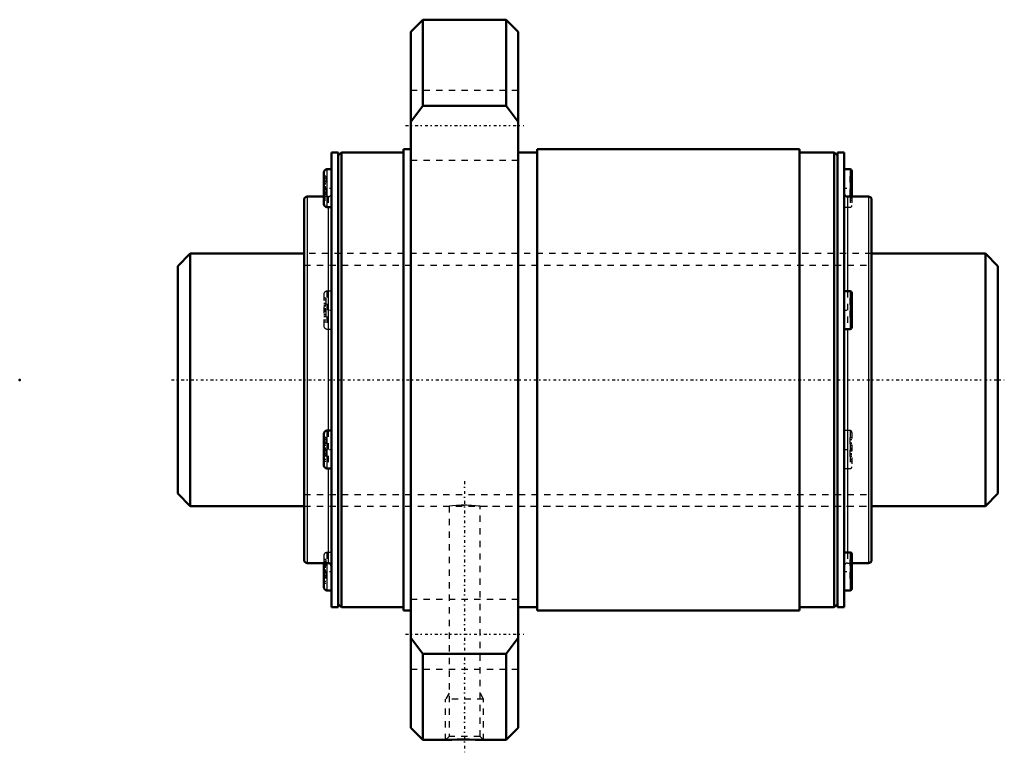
# Model space of a CAD drawing. Header units: millimetres. Extents: x -25 to 131, y -59 to 57.
import ezdxf

# ---------------------------------------------------------------- set-up
doc = ezdxf.new("R2010")
doc.units = ezdxf.units.MM
doc.linetypes.add('Center', pattern=[1.5, 0.45, -0.5, 0.05, -0.5])
doc.linetypes.add('Dashed', pattern=[2, 1, -1])
for name, color, linetype, lineweight in [('2d ConnectionPoints', 7, 'Continuous', 50), ('AM_0', 7, 'Continuous', 50), ('AM_4', 3, 'Continuous', 25), ('AM_5', 3, 'Continuous', 25), ('AM_7', 7, 'Center', 25), ('AM_9', 6, 'Dashed', 25)]:
    doc.layers.add(name, color=color, linetype=linetype, lineweight=lineweight)

# ---------------------------------------------------------------- blocks, each defined once
blk = doc.blocks.new('1_WTF4080_2ZZ_Nut_0_in_WTF4080_2ZZ_129_8LC7T_000_rev_0')
at = {"layer": 'AM_0'}
for p, q in [((38.8, 57), (36.9, 55.1)), ((52, 57), (38.8, 57)), ((38.8, 57), (38.8, 43.36)), ((53.9, 55.1), (52, 57)), ((52, 57), (52, 43.36)), ((36.9, 55.1), (36.9, -55.1)), ((53.9, 55.1), (53.9, -55.1)), ((36.9, 40.83), (38.8, 43.36)), ((38.8, 43.36), (52, 43.36)), ((52, 43.36), (53.9, 40.83)), ((25.4, 36), (24.32, 36)), ((24.32, 36), (24.32, -36)), ((25.4, 36), (25.4, -36)), ((25.9, 36), (25.4, 35.5)), ((35.75, 36), (25.9, 36)), ((25.9, 36), (25.9, -36)), ((36.9, 36.5), (35.75, 36.5)), ((35.75, 36.5), (35.75, -36.5)), ((56.9, 36), (53.9, 36)), ((98.4, 36.5), (56.9, 36.5)), ((56.9, 36.5), (56.9, -36.5)), ((98.4, 36.5), (98.4, -36.5)), ((103.9, 36), (98.4, 36)), ((104.4, 35.5), (103.9, 36)), ((103.9, 36), (103.9, -36)), ((105.48, 36), (104.4, 36)), ((104.4, 36), (104.4, -36)), ((105.48, 36), (105.48, -36)), ((23.12, 32.82), (23.12, 27.82)), ((24.32, 33.32), (23.62, 33.32)), ((106.41, 33.32), (105.48, 33.32)), ((106.68, 33.05), (106.68, 29)), ((20, 28.5), (20, -28.5)), ((23.12, 29), (20.5, 29)), ((109.3, 29), (105.98, 29)), ((109.8, 28.5), (109.8, -28.5)), ((23.62, 27.32), (24.32, 27.32)), ((106.41, 14.04), (105.48, 14.04)), ((106.68, 13.76), (106.68, 8.31)), ((105.48, 8.04), (106.41, 8.04)), ((23.12, -8.54), (23.12, -13.54)), ((24.32, -8.04), (23.62, -8.04)), ((23.62, -14.04), (24.32, -14.04)), ((106.41, -27.32), (105.48, -27.32)), ((106.68, -27.6), (106.68, -33.05)), ((20.5, -29), (23.82, -29)), ((23.12, -29), (23.12, -32.82)), ((106.68, -29), (109.3, -29)), ((23.62, -33.32), (24.32, -33.32)), ((105.48, -33.32), (106.41, -33.32)), ((25.4, -35.5), (25.9, -36)), ((103.9, -36), (104.4, -35.5)), ((24.32, -36), (25.4, -36)), ((25.9, -36), (35.75, -36)), ((35.75, -36.5), (36.9, -36.5)), ((53.9, -36), (56.9, -36)), ((56.9, -36.5), (98.4, -36.5)), ((98.4, -36), (103.9, -36)), ((104.4, -36), (105.48, -36)), ((38.8, -43.36), (36.9, -40.83)), ((53.9, -40.83), (52, -43.36)), ((52, -43.36), (38.8, -43.36)), ((38.8, -43.36), (38.8, -57)), ((52, -43.36), (52, -57)), ((36.9, -55.1), (38.8, -57)), ((52, -57), (53.9, -55.1)), ((38.8, -57), (42.44, -57)), ((48.37, -57), (52, -57))]:
    blk.add_line(p, q, dxfattribs=at)
blk.add_lwpolyline([(42.4, -57), (42.44, -57), (42.76, -56.98), (43.36, -56.96), (44.2, -56.94), (45.18, -56.93), (46.2, -56.93), (47.13, -56.95), (47.52, -56.96), (47.86, -56.98), (48.29, -56.99), (48.4, -57)], dxfattribs=at)
for centre, radius, start, end in [((23.62, 32.82), 0.5, 90, 180), ((106.41, 33.05), 0.275, 0, 90), ((20.5, 28.5), 0.5, 90, 180), ((105.98, 29.5), 0.5, 180, 270), ((109.3, 28.5), 0.5, 0, 90), ((23.62, 27.82), 0.5, 180, 270), ((106.41, 13.76), 0.275, 0, 90), ((106.41, 8.31), 0.275, 270, 360), ((23.62, -8.54), 0.5, 90, 180), ((23.62, -13.54), 0.5, 180, 270), ((106.41, -27.6), 0.275, 0, 90), ((20.5, -28.5), 0.5, 180, 270), ((23.82, -29.5), 0.5, 360, 90), ((109.3, -28.5), 0.5, 270, 360), ((23.62, -32.82), 0.5, 180, 270), ((106.41, -33.05), 0.275, 270, 360)]:
    blk.add_arc(centre, radius, start, end, dxfattribs=at)
at = {"layer": 'AM_4'}
for p, q in [((23.62, 33.32), (23.62, 27.32)), ((106.41, 33.32), (106.41, 29)), ((20.5, 29), (20.5, -29)), ((105.98, 29), (105.98, 14.04)), ((109.3, 29), (109.3, -29)), ((23.82, 27.32), (23.82, -8.04)), ((106.41, 14.04), (106.41, 8.04)), ((105.98, 8.04), (105.98, -27.32)), ((23.62, -8.04), (23.62, -14.04)), ((23.82, -14.04), (23.82, -29)), ((106.41, -27.32), (106.41, -33.32)), ((23.62, -29), (23.62, -33.32))]:
    blk.add_line(p, q, dxfattribs=at)
at = {"layer": 'AM_5', "linetype": 'Dashed'}
for p, q in [((42.94, -49.61), (42.4, -50.55)), ((47.86, -49.61), (48.4, -50.55)), ((48.4, -50.55), (42.4, -50.55)), ((42.4, -57), (42.4, -50.55)), ((48.4, -57), (48.4, -50.55))]:
    blk.add_line(p, q, dxfattribs=at)
at = {"layer": 'AM_7'}
for p, q in [((36.05, 40.27), (54.75, 40.27)), ((23.06, 30.32), (24.38, 30.32)), ((105.42, 30.32), (106.74, 30.32)), ((23.06, 11.04), (24.38, 11.04)), ((105.42, 11.04), (106.74, 11.04)), ((23.06, -11.04), (24.38, -11.04)), ((105.42, -11.04), (106.74, -11.04)), ((45.4, -16.05), (45.4, -58.95)), ((23.06, -30.32), (24.38, -30.32)), ((105.42, -30.32), (106.74, -30.32)), ((36.05, -40.27), (54.75, -40.27))]:
    blk.add_line(p, q, dxfattribs=at)
at = {"layer": 'AM_9'}
for p, q in [((53.9, 45.77), (36.9, 45.77)), ((36.9, 34.77), (53.9, 34.77)), ((23.42, 32.22), (23.12, 32.22)), ((23.42, 31.92), (23.12, 31.92)), ((23.42, 31.37), (23.12, 31.37)), ((23.42, 31.3), (23.12, 31.3)), ((23.42, 32.22), (23.42, 28.43)), ((106.38, 32.22), (106.68, 32.22)), ((106.38, 32.22), (106.38, 28.43)), ((106.38, 31.92), (106.68, 31.92)), ((106.38, 31.37), (106.68, 31.37)), ((106.38, 31.3), (106.68, 31.3)), ((23.42, 31.04), (23.12, 31.04)), ((23.12, 31.01), (23.42, 31.01)), ((23.42, 31), (23.12, 31)), ((23.42, 30.55), (23.12, 30.55)), ((23.42, 30.44), (23.12, 30.44)), ((23.42, 30.21), (23.12, 30.21)), ((23.42, 30.1), (23.12, 30.1)), ((23.42, 29.65), (23.12, 29.65)), ((23.42, 29.64), (23.12, 29.64)), ((23.42, 29.61), (23.12, 29.61)), ((106.38, 31.04), (106.68, 31.04)), ((106.38, 31.01), (106.68, 31.01)), ((106.38, 31), (106.68, 31)), ((106.38, 30.55), (106.68, 30.55)), ((106.38, 30.44), (106.68, 30.44)), ((106.38, 30.21), (106.68, 30.21)), ((106.38, 30.1), (106.68, 30.1)), ((106.38, 29.65), (106.68, 29.65)), ((106.68, 29.64), (106.38, 29.64)), ((106.38, 29.61), (106.68, 29.61)), ((23.42, 29.35), (23.12, 29.35)), ((23.42, 29.27), (23.12, 29.27)), ((23.82, 29), (23.12, 29)), ((23.42, 28.73), (23.12, 28.73)), ((23.42, 28.43), (23.12, 28.43)), ((23.82, 29), (23.82, 27.32)), ((106.38, 29.35), (106.68, 29.35)), ((106.38, 29.27), (106.68, 29.27)), ((106.38, 28.73), (106.68, 28.73)), ((106.38, 28.43), (106.68, 28.43)), ((106.41, 29), (106.41, 27.32)), ((106.68, 29), (106.68, 27.6)), ((105.48, 27.32), (106.41, 27.32)), ((105.48, 27.32), (105.48, 27.32)), ((109.8, 20), (20, 20)), ((24.32, 14.04), (23.62, 14.04)), ((23.62, 14.04), (23.62, 8.04)), ((105.98, 14.04), (105.98, 8.04)), ((23.12, 13.54), (23.12, 8.54)), ((23.42, 12.94), (23.12, 12.94)), ((23.42, 12.63), (23.12, 12.63)), ((23.42, 12.94), (23.42, 9.14)), ((106.38, 12.94), (106.68, 12.94)), ((106.38, 12.94), (106.38, 9.14)), ((106.38, 12.63), (106.68, 12.63)), ((23.42, 12.09), (23.12, 12.09)), ((23.42, 12.01), (23.12, 12.01)), ((23.42, 11.75), (23.12, 11.75)), ((23.12, 11.72), (23.42, 11.72)), ((23.42, 11.71), (23.12, 11.71)), ((23.42, 11.26), (23.12, 11.26)), ((23.42, 11.15), (23.12, 11.15)), ((23.42, 10.92), (23.12, 10.92)), ((106.38, 12.09), (106.68, 12.09)), ((106.38, 12.01), (106.68, 12.01)), ((106.38, 11.75), (106.68, 11.75)), ((106.38, 11.72), (106.68, 11.72)), ((106.38, 11.71), (106.68, 11.71)), ((106.38, 11.26), (106.68, 11.26)), ((106.38, 11.15), (106.68, 11.15)), ((106.38, 10.92), (106.68, 10.92)), ((23.42, 10.81), (23.12, 10.81)), ((23.42, 10.36), (23.12, 10.36)), ((23.42, 10.35), (23.12, 10.35)), ((23.42, 10.32), (23.12, 10.32)), ((23.42, 10.06), (23.12, 10.06)), ((23.42, 9.99), (23.12, 9.99)), ((23.42, 9.44), (23.12, 9.44)), ((106.38, 10.81), (106.68, 10.81)), ((106.38, 10.36), (106.68, 10.36)), ((106.68, 10.35), (106.38, 10.35)), ((106.38, 10.32), (106.68, 10.32)), ((106.38, 10.06), (106.68, 10.06)), ((106.38, 9.99), (106.68, 9.99)), ((106.38, 9.44), (106.68, 9.44)), ((23.42, 9.14), (23.12, 9.14)), ((23.62, 8.04), (24.32, 8.04)), ((106.38, 9.14), (106.68, 9.14)), ((23.42, -9.14), (23.12, -9.14)), ((23.42, -9.14), (23.42, -12.94)), ((23.82, -8.04), (23.82, -14.04)), ((106.41, -8.04), (105.48, -8.04)), ((106.38, -9.14), (106.68, -9.14)), ((106.38, -9.14), (106.38, -12.94)), ((106.41, -8.04), (106.41, -14.04)), ((106.68, -8.31), (106.68, -13.76)), ((23.42, -9.44), (23.12, -9.44)), ((23.42, -9.99), (23.12, -9.99)), ((23.42, -10.06), (23.12, -10.06)), ((23.42, -10.32), (23.12, -10.32)), ((23.12, -10.35), (23.42, -10.35)), ((23.42, -10.36), (23.12, -10.36)), ((23.42, -10.81), (23.12, -10.81)), ((106.38, -9.44), (106.68, -9.44)), ((106.38, -9.99), (106.68, -9.99)), ((106.38, -10.06), (106.68, -10.06)), ((106.38, -10.32), (106.68, -10.32)), ((106.38, -10.35), (106.68, -10.35)), ((106.38, -10.36), (106.68, -10.36)), ((106.38, -10.81), (106.68, -10.81)), ((23.42, -10.92), (23.12, -10.92)), ((23.42, -11.15), (23.12, -11.15)), ((23.42, -11.26), (23.12, -11.26)), ((23.42, -11.71), (23.12, -11.71)), ((23.42, -11.72), (23.12, -11.72)), ((23.42, -11.75), (23.12, -11.75)), ((23.42, -12.01), (23.12, -12.01)), ((23.42, -12.09), (23.12, -12.09)), ((106.38, -10.92), (106.68, -10.92)), ((106.38, -11.15), (106.68, -11.15)), ((106.38, -11.26), (106.68, -11.26)), ((106.38, -11.71), (106.68, -11.71)), ((106.68, -11.72), (106.38, -11.72)), ((106.38, -11.75), (106.68, -11.75)), ((106.38, -12.01), (106.68, -12.01)), ((106.38, -12.09), (106.68, -12.09)), ((23.42, -12.63), (23.12, -12.63)), ((23.42, -12.94), (23.12, -12.94)), ((106.38, -12.63), (106.68, -12.63)), ((106.38, -12.94), (106.68, -12.94)), ((105.48, -14.04), (106.41, -14.04)), ((20, -20), (42.94, -20)), ((42.94, -20), (42.94, -56.46)), ((44.87, -19.86), (45.4, -19.85)), ((47.83, -20), (109.8, -20)), ((47.86, -56.46), (47.86, -20)), ((23.12, -27.82), (23.12, -29)), ((24.32, -27.32), (23.62, -27.32)), ((23.62, -27.32), (23.62, -29)), ((24.32, -27.32), (24.32, -27.32)), ((105.98, -27.32), (105.98, -29)), ((23.42, -28.43), (23.12, -28.43)), ((23.42, -28.73), (23.12, -28.73)), ((23.42, -29.27), (23.12, -29.27)), ((23.42, -29.35), (23.12, -29.35)), ((23.42, -28.43), (23.42, -32.22)), ((105.98, -29), (106.68, -29)), ((106.38, -28.43), (106.68, -28.43)), ((106.38, -28.43), (106.38, -32.22)), ((106.38, -28.73), (106.68, -28.73)), ((106.38, -29.27), (106.68, -29.27)), ((106.38, -29.35), (106.68, -29.35)), ((23.42, -29.61), (23.12, -29.61)), ((23.12, -29.64), (23.42, -29.64)), ((23.42, -29.65), (23.12, -29.65)), ((23.42, -30.1), (23.12, -30.1)), ((23.42, -30.21), (23.12, -30.21)), ((23.42, -30.44), (23.12, -30.44)), ((23.42, -30.55), (23.12, -30.55)), ((23.42, -31), (23.12, -31)), ((23.42, -31.01), (23.12, -31.01)), ((23.42, -31.04), (23.12, -31.04)), ((106.38, -29.61), (106.68, -29.61)), ((106.38, -29.64), (106.68, -29.64)), ((106.38, -29.65), (106.68, -29.65)), ((106.38, -30.1), (106.68, -30.1)), ((106.38, -30.21), (106.68, -30.21)), ((106.38, -30.44), (106.68, -30.44)), ((106.38, -30.55), (106.68, -30.55)), ((106.38, -31), (106.68, -31)), ((106.68, -31.01), (106.38, -31.01)), ((106.38, -31.04), (106.68, -31.04)), ((23.42, -31.3), (23.12, -31.3)), ((23.42, -31.37), (23.12, -31.37)), ((23.42, -31.92), (23.12, -31.92)), ((23.42, -32.22), (23.12, -32.22)), ((106.38, -31.3), (106.68, -31.3)), ((106.38, -31.37), (106.68, -31.37)), ((106.38, -31.92), (106.68, -31.92)), ((106.38, -32.22), (106.68, -32.22)), ((53.9, -34.77), (36.9, -34.77)), ((36.9, -45.77), (53.9, -45.77)), ((42.94, -56.46), (42.4, -57)), ((47.86, -56.46), (42.94, -56.46)), ((48.4, -57), (47.86, -56.46))]:
    blk.add_line(p, q, dxfattribs=at)
for points in [[(24.32, 27.98), (24.27, 27.6), (24.27, 27.43), (24.3, 27.34), (24.32, 27.32)], [(105.48, 9.15), (105.53, 9.78), (105.53, 10.23), (105.5, 10.72), (105.48, 11)], [(24.32, -9.15), (24.27, -9.78), (24.27, -10.23), (24.3, -10.72), (24.32, -11)], [(47.86, -20), (47.84, -20), (47.62, -19.97), (47.14, -19.92), (46.47, -19.88), (45.68, -19.85), (44.86, -19.86), (44.1, -19.89), (43.48, -19.94), (43.08, -19.98), (42.94, -20), (42.94, -20)], [(105.48, -27.98), (105.53, -27.6), (105.53, -27.43), (105.5, -27.34), (105.48, -27.32)]]:
    blk.add_lwpolyline(points, dxfattribs=at)
for centre, radius, start, end in [((23.82, 29.5), 0.5, 270, 0), ((106.41, 27.6), 0.275, 270, 360), ((23.62, 13.54), 0.5, 90, 180), ((23.62, 8.54), 0.5, 180, 270), ((106.41, -8.31), 0.275, 0, 90), ((106.41, -13.76), 0.275, 270, 360), ((23.62, -27.82), 0.5, 90, 180), ((105.98, -29.5), 0.5, 90, 180)]:
    blk.add_arc(centre, radius, start, end, dxfattribs=at)
blk = doc.blocks.new('2_WTF4080_20ZZ0_Shaft_0_in_WTF4080_2ZZ_129_8LC7T_000_rev_0')
at = {"layer": 'AM_0'}
for p, q in [((2, 20), (0, 18)), ((20, 20), (2, 20)), ((2, 20), (2, -20)), ((127.8, 20), (109.8, 20)), ((129.8, 18), (127.8, 20)), ((127.8, 20), (127.8, -20)), ((0, 18), (0, -18)), ((129.8, 18), (129.8, -18)), ((0, -18), (2, -20)), ((127.8, -20), (129.8, -18)), ((2, -20), (20, -20)), ((109.8, -20), (127.8, -20))]:
    blk.add_line(p, q, dxfattribs=at)
at = {"layer": 'AM_5', "linetype": 'Dashed'}
for p, q in [((20, 18.1595), (109.8, 18.1595)), ((20, -18.1595), (109.8, -18.1595))]:
    blk.add_line(p, q, dxfattribs=at)
at = {"layer": 'AM_7'}
blk.add_line((-1, 0), (130.8, 0), dxfattribs=at)
at = {"layer": 'AM_9'}
for p, q in [((109.8, 20), (20, 20)), ((20, -20), (109.8, -20))]:
    blk.add_line(p, q, dxfattribs=at)

msp = doc.modelspace()

# ---------------------------------------------------------------- linework, layer by layer
at = {"layer": '2d ConnectionPoints'}
for p in [(-25, 0), (0, 0), (129.8, 0)]:
    msp.add_point(p, dxfattribs=at)

# ---------------------------------------------------------------- block references
for name in ['1_WTF4080_2ZZ_Nut_0_in_WTF4080_2ZZ_129_8LC7T_000_rev_0', '2_WTF4080_20ZZ0_Shaft_0_in_WTF4080_2ZZ_129_8LC7T_000_rev_0']:
    msp.add_blockref(name, (0, 0))

doc.saveas('drawing.dxf')
